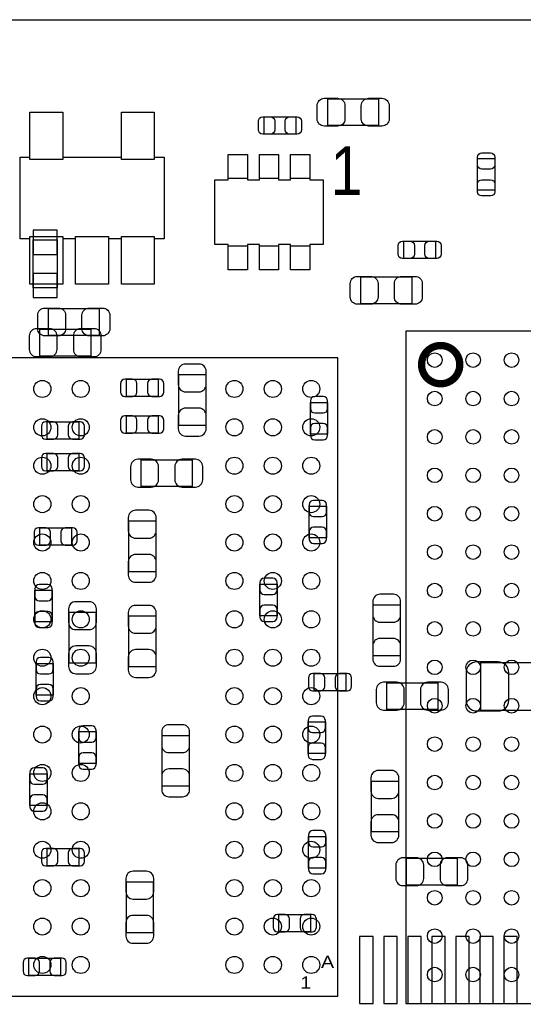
# Model space of a CAD drawing. Extents: x 7.2 to 74.8, y 34 to 67.
# Tile 5 of 7: x 39.7 to 50.1, y 46.5 to 67. Entities that reach past the tile are written whole.
import ezdxf

# ---------------------------------------------------------------- set-up
doc = ezdxf.new("R2010")
doc.units = 0
for name, color, linetype in [('BG_OUTLINE', 3, 'CONTINUOUS'), ('PG_ASSEMBLY_BOTTOM', 140, 'CONTINUOUS'), ('PG_ASSEMBLY_TOP', 140, 'CONTINUOUS'), ('PIN_BOTTOM', 2, 'CONTINUOUS'), ('PIN_TOP', 160, 'CONTINUOUS')]:
    doc.layers.add(name, color=color, linetype=linetype)

msp = doc.modelspace()

# ---------------------------------------------------------------- linework, layer by layer
at = {"layer": 'BG_OUTLINE'}
msp.add_lwpolyline([(74.799952, 55.992776, 0.414214), (72.800972, 53.993796, 0.414214), (74.799952, 51.994816), (74.799952, 33.993836), (23.949152, 33.993836), (23.949152, 37.493956, 0.414214), (23.451312, 37.994336, 0.414214), (22.950932, 37.493956), (22.950932, 33.993836), (7.200392, 33.993836), (7.200392, 51.994816, 0.414214), (9.199372, 53.993796, 0.414214), (7.200392, 55.992776), (7.199884, 66.987928), (74.799952, 66.987928)], format="xyb", close=True, dxfattribs=at)
at = {"layer": 'PG_ASSEMBLY_BOTTOM'}
for points in [[(39.932864, 61.399674), (39.932864, 62.399926), (40.432736, 62.399926), (40.432736, 61.399674)], [(41.13149, 59.980068), (40.071294, 59.980068), (40.071294, 60.539884), (41.13149, 60.539884)], [(41.87444, 59.499246), (42.534332, 59.499246), (42.534332, 59.139074), (41.87444, 59.139074)], [(42.965878, 58.535062), (42.965878, 59.595258), (43.525694, 59.595258), (43.525694, 58.535062)], [(46.064678, 59.015122), (46.064678, 58.35523), (45.704506, 58.35523), (45.704506, 59.015122)], [(42.534332, 58.377074), (41.87444, 58.377074), (41.87444, 58.737246), (42.534332, 58.737246)], [(40.22344, 58.610246), (40.883332, 58.610246), (40.883332, 58.250074), (40.22344, 58.250074)], [(40.22344, 57.949846), (40.883332, 57.949846), (40.883332, 57.589674), (40.22344, 57.589674)], [(43.242484, 57.261252), (42.182288, 57.261252), (42.182288, 57.821068), (43.242484, 57.821068)], [(46.042072, 56.855106), (46.042072, 56.195214), (45.6819, 56.195214), (45.6819, 56.855106)], [(42.484294, 56.547258), (42.484294, 55.487062), (41.924478, 55.487062), (41.924478, 56.547258)], [(40.730932, 56.040274), (40.07104, 56.040274), (40.07104, 56.400446), (40.730932, 56.400446)], [(45.011086, 55.232046), (45.011086, 54.572154), (44.650914, 54.572154), (44.650914, 55.232046)], [(40.327072, 55.102506), (40.327072, 54.442614), (39.9669, 54.442614), (39.9669, 55.102506)], [(47.574708, 54.797198), (47.574708, 53.737002), (47.014892, 53.737002), (47.014892, 54.797198)], [(40.679878, 53.582062), (40.679878, 54.642258), (41.239694, 54.642258), (41.239694, 53.582062)], [(42.484294, 54.566058), (42.484294, 53.505862), (41.924478, 53.505862), (41.924478, 54.566058)], [(39.9923, 52.918614), (39.9923, 53.578506), (40.352472, 53.578506), (40.352472, 52.918614)], [(51.056286, 52.599082), (49.256442, 52.599082), (49.256442, 53.599334), (51.056286, 53.599334)], [(46.443646, 53.007514), (45.783754, 53.007514), (45.783754, 53.367686), (46.443646, 53.367686)], [(48.358298, 52.615592), (47.298102, 52.615592), (47.298102, 53.175408), (48.358298, 53.175408)], [(45.6565, 51.699414), (45.6565, 52.359306), (46.016672, 52.359306), (46.016672, 51.699414)], [(41.241472, 52.156106), (41.241472, 51.496214), (40.8813, 51.496214), (40.8813, 52.156106)], [(42.620692, 51.019202), (42.620692, 52.079398), (43.180508, 52.079398), (43.180508, 51.019202)], [(39.8653, 50.620168), (39.8653, 51.28006), (40.225472, 51.28006), (40.225472, 50.620168)], [(47.536608, 51.126898), (47.536608, 50.066702), (46.976792, 50.066702), (46.976792, 51.126898)], [(45.666914, 49.314354), (45.666914, 49.974246), (46.027086, 49.974246), (46.027086, 49.314354)], [(40.22344, 49.720246), (40.883332, 49.720246), (40.883332, 49.360074), (40.22344, 49.360074)], [(48.764698, 48.957992), (47.704502, 48.957992), (47.704502, 49.517808), (48.764698, 49.517808)], [(42.433494, 49.028858), (42.433494, 47.968662), (41.873678, 47.968662), (41.873678, 49.028858)], [(45.04944, 48.348646), (45.709332, 48.348646), (45.709332, 47.988474), (45.04944, 47.988474)], [(40.502332, 47.074074), (39.84244, 47.074074), (39.84244, 47.434246), (40.502332, 47.434246)]]:
    msp.add_lwpolyline(points, close=True, dxfattribs=at)
at = {"layer": 'PG_ASSEMBLY_TOP'}
for points in [[(46.065694, 64.780668), (46.065694, 65.340484), (47.12589, 65.340484), (47.12589, 64.780668)], [(39.661592, 64.123316), (39.864792, 64.123316), (39.864792, 65.063116), (40.550592, 65.063116), (40.550592, 64.123316), (41.769792, 64.123316), (41.769792, 65.063116), (42.455592, 65.063116), (42.455592, 64.123316), (42.658792, 64.123316), (42.658792, 62.421516), (42.455592, 62.421516), (42.455592, 61.481716), (41.769792, 61.481716), (41.769792, 62.421516), (41.503092, 62.421516), (41.503092, 61.481716), (40.817292, 61.481716), (40.817292, 62.421516), (40.550592, 62.421516), (40.550592, 61.481716), (39.864792, 61.481716), (39.864792, 62.421516), (39.661592, 62.421516)], [(44.741846, 64.60109), (44.741846, 64.961262), (45.401738, 64.961262), (45.401738, 64.60109)], [(45.968158, 62.302898), (45.693076, 62.302898), (45.693076, 61.77788), (45.29328, 61.77788), (45.29328, 62.302898), (45.043344, 62.302898), (45.043344, 61.77788), (44.64304, 61.77788), (44.64304, 62.302898), (44.393104, 62.302898), (44.393104, 61.77788), (43.993308, 61.77788), (43.993308, 62.302898), (43.718226, 62.302898), (43.718226, 63.652654), (43.993308, 63.652654), (43.993308, 64.177672), (44.393104, 64.177672), (44.393104, 63.652654), (44.64304, 63.652654), (44.64304, 64.177672), (45.043344, 64.177672), (45.043344, 63.652654), (45.29328, 63.652654), (45.29328, 64.177672), (45.693076, 64.177672), (45.693076, 63.652654), (45.968158, 63.652654)], [(49.184306, 64.095122), (49.544478, 64.095122), (49.544478, 63.43523), (49.184306, 63.43523)], [(48.310546, 62.371986), (48.310546, 62.011814), (47.650654, 62.011814), (47.650654, 62.371986)], [(46.754288, 61.071252), (46.754288, 61.631068), (47.814484, 61.631068), (47.814484, 61.071252)], [(40.249094, 60.411868), (40.249094, 60.971684), (41.30929, 60.971684), (41.30929, 60.411868)], [(61.694314, 46.496224), (61.694314, 60.496196), (47.694342, 60.496196), (47.694342, 46.496224)]]:
    msp.add_lwpolyline(points, close=True, dxfattribs=at)
at = {"layer": 'PG_ASSEMBLY_TOP', "const_width": 0.1524}
msp.add_lwpolyline([(48.816514, 59.802014, 0.99999), (48.01997, 59.802014, 1.00001), (48.816514, 59.802014)], format="xyb", dxfattribs=at)
at = {"layer": 'PG_ASSEMBLY_TOP'}
msp.add_lwpolyline([(46.273974, 59.946032), (38.773862, 59.946032), (38.773862, 46.646084), (46.273974, 46.646084), (46.273974, 59.946032)], dxfattribs=at)
at = {"layer": 'PIN_BOTTOM'}
for points in [[(39.932737, 62.599951), (39.932737, 62.099825), (40.432863, 62.099825), (40.432863, 62.599951)], [(39.932737, 61.699775), (39.932737, 61.199649), (40.432863, 61.199649), (40.432863, 61.699775)], [(47.010828, 47.8917), (46.731428, 47.8917), (46.731428, 46.4947), (47.010828, 46.4947)], [(47.5107, 47.8917), (47.2313, 47.8917), (47.2313, 46.4947), (47.5107, 46.4947)], [(48.010572, 47.8917), (47.731172, 47.8917), (47.731172, 46.4947), (48.010572, 46.4947)], [(48.510444, 47.8917), (48.231044, 47.8917), (48.231044, 46.4947), (48.510444, 46.4947)], [(49.010316, 47.8917), (48.730916, 47.8917), (48.730916, 46.4947), (49.010316, 46.4947)], [(49.510188, 47.8917), (49.230788, 47.8917), (49.230788, 46.4947), (49.510188, 46.4947)], [(50.01006, 47.8917), (49.73066, 47.8917), (49.73066, 46.4947), (50.01006, 46.4947)]]:
    msp.add_lwpolyline(points, close=True, dxfattribs=at)
for points in [[(40.001444, 59.969908), (40.281352, 59.969908, 0.414846), (40.431466, 60.120022), (40.431466, 60.39993, 0.414846), (40.281352, 60.550044), (40.001444, 60.550044, 0.414846), (39.85133, 60.39993), (39.85133, 60.120022, 0.414846)], [(41.20134, 60.550044), (40.921432, 60.550044, 0.414846), (40.771318, 60.39993), (40.771318, 60.120022, 0.414846), (40.921432, 59.969908), (41.20134, 59.969908, 0.414846), (41.351454, 60.120022), (41.351454, 60.39993, 0.414846)], [(42.955718, 59.665108), (42.955718, 59.3852, 0.414846), (43.105832, 59.235086), (43.38574, 59.235086, 0.414846), (43.535854, 59.3852), (43.535854, 59.665108, 0.414846), (43.38574, 59.815222), (43.105832, 59.815222, 0.414846)], [(41.844468, 59.139074), (42.004488, 59.139074, 0.413587), (42.094404, 59.229244), (42.094404, 59.409076, 0.413587), (42.004488, 59.499246), (41.844468, 59.499246, 0.413587), (41.754552, 59.409076), (41.754552, 59.229244, 0.413587)], [(42.564304, 59.499246), (42.404284, 59.499246, 0.413587), (42.314368, 59.409076), (42.314368, 59.229244, 0.413587), (42.404284, 59.139074), (42.564304, 59.139074, 0.413587), (42.65422, 59.229244), (42.65422, 59.409076, 0.413587)], [(45.704506, 59.045094), (45.704506, 58.885074, 0.413587), (45.794676, 58.795158), (45.974508, 58.795158, 0.413587), (46.064678, 58.885074), (46.064678, 59.045094, 0.413587), (45.974508, 59.13501), (45.794676, 59.13501, 0.413587)], [(43.535854, 58.465212), (43.535854, 58.74512, 0.414846), (43.38574, 58.895234), (43.105832, 58.895234, 0.414846), (42.955718, 58.74512), (42.955718, 58.465212, 0.414846), (43.105832, 58.315098), (43.38574, 58.315098, 0.414846)], [(41.844468, 58.377074), (42.004488, 58.377074, 0.413587), (42.094404, 58.467244), (42.094404, 58.647076, 0.413587), (42.004488, 58.737246), (41.844468, 58.737246, 0.413587), (41.754552, 58.647076), (41.754552, 58.467244, 0.413587)], [(42.564304, 58.737246), (42.404284, 58.737246, 0.413587), (42.314368, 58.647076), (42.314368, 58.467244, 0.413587), (42.404284, 58.377074), (42.564304, 58.377074, 0.413587), (42.65422, 58.467244), (42.65422, 58.647076, 0.413587)], [(40.193468, 58.250074), (40.353488, 58.250074, 0.413587), (40.443404, 58.340244), (40.443404, 58.520076, 0.413587), (40.353488, 58.610246), (40.193468, 58.610246, 0.413587), (40.103552, 58.520076), (40.103552, 58.340244, 0.413587)], [(40.913304, 58.610246), (40.753284, 58.610246, 0.413587), (40.663368, 58.520076), (40.663368, 58.340244, 0.413587), (40.753284, 58.250074), (40.913304, 58.250074, 0.413587), (41.00322, 58.340244), (41.00322, 58.520076, 0.413587)], [(46.064678, 58.325258), (46.064678, 58.485278, 0.413587), (45.974508, 58.575194), (45.794676, 58.575194, 0.413587), (45.704506, 58.485278), (45.704506, 58.325258, 0.413587), (45.794676, 58.235342), (45.974508, 58.235342, 0.413587)], [(40.193468, 57.589674), (40.353488, 57.589674, 0.413587), (40.443404, 57.679844), (40.443404, 57.859676, 0.413587), (40.353488, 57.949846), (40.193468, 57.949846, 0.413587), (40.103552, 57.859676), (40.103552, 57.679844, 0.413587)], [(40.913304, 57.949846), (40.753284, 57.949846, 0.413587), (40.663368, 57.859676), (40.663368, 57.679844, 0.413587), (40.753284, 57.589674), (40.913304, 57.589674, 0.413587), (41.00322, 57.679844), (41.00322, 57.859676, 0.413587)], [(42.112438, 57.251092), (42.392346, 57.251092, 0.414846), (42.54246, 57.401206), (42.54246, 57.681114, 0.414846), (42.392346, 57.831228), (42.112438, 57.831228, 0.414846), (41.962324, 57.681114), (41.962324, 57.401206, 0.414846)], [(43.312334, 57.831228), (43.032426, 57.831228, 0.414846), (42.882312, 57.681114), (42.882312, 57.401206, 0.414846), (43.032426, 57.251092), (43.312334, 57.251092, 0.414846), (43.462448, 57.401206), (43.462448, 57.681114, 0.414846)], [(45.6819, 56.885078), (45.6819, 56.725058, 0.413587), (45.77207, 56.635142), (45.951902, 56.635142, 0.413587), (46.042072, 56.725058), (46.042072, 56.885078, 0.413587), (45.951902, 56.974994), (45.77207, 56.974994, 0.413587)], [(41.914318, 56.617108), (41.914318, 56.3372, 0.414846), (42.064432, 56.187086), (42.34434, 56.187086, 0.414846), (42.494454, 56.3372), (42.494454, 56.617108, 0.414846), (42.34434, 56.767222), (42.064432, 56.767222, 0.414846)], [(46.042072, 56.165242), (46.042072, 56.325262, 0.413587), (45.951902, 56.415178), (45.77207, 56.415178, 0.413587), (45.6819, 56.325262), (45.6819, 56.165242, 0.413587), (45.77207, 56.075326), (45.951902, 56.075326, 0.413587)], [(40.041068, 56.040274), (40.201088, 56.040274, 0.413587), (40.291004, 56.130444), (40.291004, 56.310276, 0.413587), (40.201088, 56.400446), (40.041068, 56.400446, 0.413587), (39.951152, 56.310276), (39.951152, 56.130444, 0.413587)], [(40.760904, 56.400446), (40.600884, 56.400446, 0.413587), (40.510968, 56.310276), (40.510968, 56.130444, 0.413587), (40.600884, 56.040274), (40.760904, 56.040274, 0.413587), (40.85082, 56.130444), (40.85082, 56.310276, 0.413587)], [(42.494454, 55.417212), (42.494454, 55.69712, 0.414846), (42.34434, 55.847234), (42.064432, 55.847234, 0.414846), (41.914318, 55.69712), (41.914318, 55.417212, 0.414846), (42.064432, 55.267098), (42.34434, 55.267098, 0.414846)], [(39.9669, 55.132478), (39.9669, 54.972458, 0.413587), (40.05707, 54.882542), (40.236902, 54.882542, 0.413587), (40.327072, 54.972458), (40.327072, 55.132478, 0.413587), (40.236902, 55.222394), (40.05707, 55.222394, 0.413587)], [(44.650914, 55.262018), (44.650914, 55.101998, 0.413587), (44.741084, 55.012082), (44.920916, 55.012082, 0.413587), (45.011086, 55.101998), (45.011086, 55.262018, 0.413587), (44.920916, 55.351934), (44.741084, 55.351934, 0.413587)], [(47.004732, 54.867048), (47.004732, 54.58714, 0.414846), (47.154846, 54.437026), (47.434754, 54.437026, 0.414846), (47.584868, 54.58714), (47.584868, 54.867048, 0.414846), (47.434754, 55.017162), (47.154846, 55.017162, 0.414846)], [(40.669718, 54.712108), (40.669718, 54.4322, 0.414846), (40.819832, 54.282086), (41.09974, 54.282086, 0.414846), (41.249854, 54.4322), (41.249854, 54.712108, 0.414846), (41.09974, 54.862222), (40.819832, 54.862222, 0.414846)], [(41.914318, 54.635908), (41.914318, 54.356, 0.414846), (42.064432, 54.205886), (42.34434, 54.205886, 0.414846), (42.494454, 54.356), (42.494454, 54.635908, 0.414846), (42.34434, 54.786022), (42.064432, 54.786022, 0.414846)], [(45.011086, 54.542182), (45.011086, 54.702202, 0.413587), (44.920916, 54.792118), (44.741084, 54.792118, 0.413587), (44.650914, 54.702202), (44.650914, 54.542182, 0.413587), (44.741084, 54.452266), (44.920916, 54.452266, 0.413587)], [(40.327072, 54.412642), (40.327072, 54.572662, 0.413587), (40.236902, 54.662578), (40.05707, 54.662578, 0.413587), (39.9669, 54.572662), (39.9669, 54.412642, 0.413587), (40.05707, 54.322726), (40.236902, 54.322726, 0.413587)], [(47.584868, 53.667152), (47.584868, 53.94706, 0.414846), (47.434754, 54.097174), (47.154846, 54.097174, 0.414846), (47.004732, 53.94706), (47.004732, 53.667152, 0.414846), (47.154846, 53.517038), (47.434754, 53.517038, 0.414846)], [(41.249854, 53.512212), (41.249854, 53.79212, 0.414846), (41.09974, 53.942234), (40.819832, 53.942234, 0.414846), (40.669718, 53.79212), (40.669718, 53.512212, 0.414846), (40.819832, 53.362098), (41.09974, 53.362098, 0.414846)], [(42.494454, 53.436012), (42.494454, 53.71592, 0.414846), (42.34434, 53.866034), (42.064432, 53.866034, 0.414846), (41.914318, 53.71592), (41.914318, 53.436012, 0.414846), (42.064432, 53.285898), (42.34434, 53.285898, 0.414846)], [(39.9923, 53.608478), (39.9923, 53.448458, 0.413587), (40.08247, 53.358542), (40.262302, 53.358542, 0.413587), (40.352472, 53.448458), (40.352472, 53.608478, 0.413587), (40.262302, 53.698394), (40.08247, 53.698394, 0.413587)], [(49.166272, 52.589176), (49.61636, 52.589176, 0.414414), (49.836324, 52.80914), (49.836324, 53.389276, 0.414414), (49.61636, 53.60924), (49.166272, 53.60924, 0.414414), (48.946308, 53.389276), (48.946308, 52.80914, 0.414414)], [(45.753782, 53.007514), (45.913802, 53.007514, 0.413587), (46.003718, 53.097684), (46.003718, 53.277516, 0.413587), (45.913802, 53.367686), (45.753782, 53.367686, 0.413587), (45.663866, 53.277516), (45.663866, 53.097684, 0.413587)], [(46.473618, 53.367686), (46.313598, 53.367686, 0.413587), (46.223682, 53.277516), (46.223682, 53.097684, 0.413587), (46.313598, 53.007514), (46.473618, 53.007514, 0.413587), (46.563534, 53.097684), (46.563534, 53.277516, 0.413587)], [(40.352472, 52.888642), (40.352472, 53.048662, 0.413587), (40.262302, 53.138578), (40.08247, 53.138578, 0.413587), (39.9923, 53.048662), (39.9923, 52.888642, 0.413587), (40.08247, 52.798726), (40.262302, 52.798726, 0.413587)], [(47.228252, 52.605432), (47.50816, 52.605432, 0.414846), (47.658274, 52.755546), (47.658274, 53.035454, 0.414846), (47.50816, 53.185568), (47.228252, 53.185568, 0.414846), (47.078138, 53.035454), (47.078138, 52.755546, 0.414846)], [(48.428148, 53.185568), (48.14824, 53.185568, 0.414846), (47.998126, 53.035454), (47.998126, 52.755546, 0.414846), (48.14824, 52.605432), (48.428148, 52.605432, 0.414846), (48.578262, 52.755546), (48.578262, 53.035454, 0.414846)], [(45.6565, 52.389278), (45.6565, 52.229258, 0.413587), (45.74667, 52.139342), (45.926502, 52.139342, 0.413587), (46.016672, 52.229258), (46.016672, 52.389278, 0.413587), (45.926502, 52.479194), (45.74667, 52.479194, 0.413587)], [(40.8813, 52.186078), (40.8813, 52.026058, 0.413587), (40.97147, 51.936142), (41.151302, 51.936142, 0.413587), (41.241472, 52.026058), (41.241472, 52.186078, 0.413587), (41.151302, 52.275994), (40.97147, 52.275994, 0.413587)], [(42.610532, 52.149248), (42.610532, 51.86934, 0.414846), (42.760646, 51.719226), (43.040554, 51.719226, 0.414846), (43.190668, 51.86934), (43.190668, 52.149248, 0.414846), (43.040554, 52.299362), (42.760646, 52.299362, 0.414846)], [(46.016672, 51.669442), (46.016672, 51.829462, 0.413587), (45.926502, 51.919378), (45.74667, 51.919378, 0.413587), (45.6565, 51.829462), (45.6565, 51.669442, 0.413587), (45.74667, 51.579526), (45.926502, 51.579526, 0.413587)], [(41.241472, 51.466242), (41.241472, 51.626262, 0.413587), (41.151302, 51.716178), (40.97147, 51.716178, 0.413587), (40.8813, 51.626262), (40.8813, 51.466242, 0.413587), (40.97147, 51.376326), (41.151302, 51.376326, 0.413587)], [(39.8653, 51.310032), (39.8653, 51.150012, 0.413587), (39.95547, 51.060096), (40.135302, 51.060096, 0.413587), (40.225472, 51.150012), (40.225472, 51.310032, 0.413587), (40.135302, 51.399948), (39.95547, 51.399948, 0.413587)], [(43.190668, 50.949352), (43.190668, 51.22926, 0.414846), (43.040554, 51.379374), (42.760646, 51.379374, 0.414846), (42.610532, 51.22926), (42.610532, 50.949352, 0.414846), (42.760646, 50.799238), (43.040554, 50.799238, 0.414846)], [(46.966632, 51.196748), (46.966632, 50.91684, 0.414846), (47.116746, 50.766726), (47.396654, 50.766726, 0.414846), (47.546768, 50.91684), (47.546768, 51.196748, 0.414846), (47.396654, 51.346862), (47.116746, 51.346862, 0.414846)], [(40.225472, 50.590196), (40.225472, 50.750216, 0.413587), (40.135302, 50.840132), (39.95547, 50.840132, 0.413587), (39.8653, 50.750216), (39.8653, 50.590196, 0.413587), (39.95547, 50.50028), (40.135302, 50.50028, 0.413587)], [(47.546768, 49.996852), (47.546768, 50.27676, 0.414846), (47.396654, 50.426874), (47.116746, 50.426874, 0.414846), (46.966632, 50.27676), (46.966632, 49.996852, 0.414846), (47.116746, 49.846738), (47.396654, 49.846738, 0.414846)], [(45.666914, 50.004218), (45.666914, 49.844198, 0.413587), (45.757084, 49.754282), (45.936916, 49.754282, 0.413587), (46.027086, 49.844198), (46.027086, 50.004218, 0.413587), (45.936916, 50.094134), (45.757084, 50.094134, 0.413587)], [(40.193468, 49.360074), (40.353488, 49.360074, 0.413587), (40.443404, 49.450244), (40.443404, 49.630076, 0.413587), (40.353488, 49.720246), (40.193468, 49.720246, 0.413587), (40.103552, 49.630076), (40.103552, 49.450244, 0.413587)], [(40.913304, 49.720246), (40.753284, 49.720246, 0.413587), (40.663368, 49.630076), (40.663368, 49.450244, 0.413587), (40.753284, 49.360074), (40.913304, 49.360074, 0.413587), (41.00322, 49.450244), (41.00322, 49.630076, 0.413587)], [(46.027086, 49.284382), (46.027086, 49.444402, 0.413587), (45.936916, 49.534318), (45.757084, 49.534318, 0.413587), (45.666914, 49.444402), (45.666914, 49.284382, 0.413587), (45.757084, 49.194466), (45.936916, 49.194466, 0.413587)], [(47.634652, 48.947832), (47.91456, 48.947832, 0.414846), (48.064674, 49.097946), (48.064674, 49.377854, 0.414846), (47.91456, 49.527968), (47.634652, 49.527968, 0.414846), (47.484538, 49.377854), (47.484538, 49.097946, 0.414846)], [(48.834548, 49.527968), (48.55464, 49.527968, 0.414846), (48.404526, 49.377854), (48.404526, 49.097946, 0.414846), (48.55464, 48.947832), (48.834548, 48.947832, 0.414846), (48.984662, 49.097946), (48.984662, 49.377854, 0.414846)], [(41.863518, 49.098708), (41.863518, 48.8188, 0.414846), (42.013632, 48.668686), (42.29354, 48.668686, 0.414846), (42.443654, 48.8188), (42.443654, 49.098708, 0.414846), (42.29354, 49.248822), (42.013632, 49.248822, 0.414846)], [(42.443654, 47.898812), (42.443654, 48.17872, 0.414846), (42.29354, 48.328834), (42.013632, 48.328834, 0.414846), (41.863518, 48.17872), (41.863518, 47.898812, 0.414846), (42.013632, 47.748698), (42.29354, 47.748698, 0.414846)], [(45.019468, 47.988474), (45.179488, 47.988474, 0.413587), (45.269404, 48.078644), (45.269404, 48.258476, 0.413587), (45.179488, 48.348646), (45.019468, 48.348646, 0.413587), (44.929552, 48.258476), (44.929552, 48.078644, 0.413587)], [(45.739304, 48.348646), (45.579284, 48.348646, 0.413587), (45.489368, 48.258476), (45.489368, 48.078644, 0.413587), (45.579284, 47.988474), (45.739304, 47.988474, 0.413587), (45.82922, 48.078644), (45.82922, 48.258476, 0.413587)], [(39.812468, 47.074074), (39.972488, 47.074074, 0.413587), (40.062404, 47.164244), (40.062404, 47.344076, 0.413587), (39.972488, 47.434246), (39.812468, 47.434246, 0.413587), (39.722552, 47.344076), (39.722552, 47.164244, 0.413587)], [(40.532304, 47.434246), (40.372284, 47.434246, 0.413587), (40.282368, 47.344076), (40.282368, 47.164244, 0.413587), (40.372284, 47.074074), (40.532304, 47.074074, 0.413587), (40.62222, 47.164244), (40.62222, 47.344076, 0.413587)]]:
    msp.add_lwpolyline(points, format="xyb", close=True, dxfattribs=at)
at = {"layer": 'PIN_TOP'}
for points in [[(45.995844, 65.350644), (46.275752, 65.350644, -0.414846), (46.425866, 65.20053), (46.425866, 64.920622, -0.414846), (46.275752, 64.770508), (45.995844, 64.770508, -0.414846), (45.84573, 64.920622), (45.84573, 65.20053, -0.414846)], [(47.19574, 64.770508), (46.915832, 64.770508, -0.414846), (46.765718, 64.920622), (46.765718, 65.20053, -0.414846), (46.915832, 65.350644), (47.19574, 65.350644, -0.414846), (47.345854, 65.20053), (47.345854, 64.920622, -0.414846)], [(44.711874, 64.961262), (44.871894, 64.961262, -0.413587), (44.96181, 64.871092), (44.96181, 64.69126, -0.413587), (44.871894, 64.60109), (44.711874, 64.60109, -0.413587), (44.621958, 64.69126), (44.621958, 64.871092, -0.413587)], [(45.43171, 64.60109), (45.27169, 64.60109, -0.413587), (45.181774, 64.69126), (45.181774, 64.871092, -0.413587), (45.27169, 64.961262), (45.43171, 64.961262, -0.413587), (45.521626, 64.871092), (45.521626, 64.69126, -0.413587)], [(49.544478, 64.125094), (49.544478, 63.965074, -0.413587), (49.454308, 63.875158), (49.274476, 63.875158, -0.413587), (49.184306, 63.965074), (49.184306, 64.125094, -0.413587), (49.274476, 64.21501), (49.454308, 64.21501, -0.413587)], [(49.184306, 63.405258), (49.184306, 63.565278, -0.413587), (49.274476, 63.655194), (49.454308, 63.655194, -0.413587), (49.544478, 63.565278), (49.544478, 63.405258, -0.413587), (49.454308, 63.315342), (49.274476, 63.315342, -0.413587)], [(47.620682, 62.371986), (47.780702, 62.371986, -0.413587), (47.870618, 62.281816), (47.870618, 62.101984, -0.413587), (47.780702, 62.011814), (47.620682, 62.011814, -0.413587), (47.530766, 62.101984), (47.530766, 62.281816, -0.413587)], [(48.340518, 62.011814), (48.180498, 62.011814, -0.413587), (48.090582, 62.101984), (48.090582, 62.281816, -0.413587), (48.180498, 62.371986), (48.340518, 62.371986, -0.413587), (48.430434, 62.281816), (48.430434, 62.101984, -0.413587)], [(46.684438, 61.641228), (46.964346, 61.641228, -0.414846), (47.11446, 61.491114), (47.11446, 61.211206, -0.414846), (46.964346, 61.061092), (46.684438, 61.061092, -0.414846), (46.534324, 61.211206), (46.534324, 61.491114, -0.414846)], [(47.884334, 61.061092), (47.604426, 61.061092, -0.414846), (47.454312, 61.211206), (47.454312, 61.491114, -0.414846), (47.604426, 61.641228), (47.884334, 61.641228, -0.414846), (48.034448, 61.491114), (48.034448, 61.211206, -0.414846)], [(40.179244, 60.981844), (40.459152, 60.981844, -0.414846), (40.609266, 60.83173), (40.609266, 60.551822, -0.414846), (40.459152, 60.401708), (40.179244, 60.401708, -0.414846), (40.02913, 60.551822), (40.02913, 60.83173, -0.414846)], [(41.37914, 60.401708), (41.099232, 60.401708, -0.414846), (40.949118, 60.551822), (40.949118, 60.83173, -0.414846), (41.099232, 60.981844), (41.37914, 60.981844, -0.414846), (41.529254, 60.83173), (41.529254, 60.551822, -0.414846)]]:
    msp.add_lwpolyline(points, format="xyb", close=True, dxfattribs=at)
for points in [[(40.550592, 64.072516), (39.864792, 64.072516), (39.864792, 65.063116), (40.550592, 65.063116)], [(42.455592, 64.072516), (41.769792, 64.072516), (41.769792, 65.063116), (42.455592, 65.063116)], [(44.393231, 64.177799), (44.393231, 63.677673), (43.993181, 63.677673), (43.993181, 64.177799)], [(45.043217, 64.177799), (45.043217, 63.677673), (44.643167, 63.677673), (44.643167, 64.177799)], [(45.693203, 64.177799), (45.693203, 63.677673), (45.293153, 63.677673), (45.293153, 64.177799)], [(40.550592, 61.481716), (39.864792, 61.481716), (39.864792, 62.472316), (40.550592, 62.472316)], [(41.503092, 61.481716), (40.817292, 61.481716), (40.817292, 62.472316), (41.503092, 62.472316)], [(42.455592, 61.481716), (41.769792, 61.481716), (41.769792, 62.472316), (42.455592, 62.472316)], [(44.393231, 62.277879), (44.393231, 61.777753), (43.993181, 61.777753), (43.993181, 62.277879)], [(45.043217, 62.277879), (45.043217, 61.777753), (44.643167, 61.777753), (44.643167, 62.277879)], [(45.693203, 62.277879), (45.693203, 61.777753), (45.293153, 61.777753), (45.293153, 62.277879)]]:
    msp.add_lwpolyline(points, close=True, dxfattribs=at)
for centre, radius in [((48.29429, 59.896248), 0.1524), ((49.09439, 59.896248), 0.1524), ((49.894236, 59.896248), 0.1524), ((40.123872, 59.296046), 0.1778), ((40.923972, 59.296046), 0.1778), ((44.123864, 59.296046), 0.1778), ((44.923964, 59.296046), 0.1778), ((45.72381, 59.296046), 0.1778), ((48.29429, 59.096148), 0.1524), ((49.09439, 59.096148), 0.1524), ((49.894236, 59.096148), 0.1524), ((40.123872, 58.495946), 0.1778), ((40.923972, 58.495946), 0.1778), ((44.123864, 58.495946), 0.1778), ((44.923964, 58.495946), 0.1778), ((45.72381, 58.495946), 0.1778), ((48.29429, 58.296302), 0.1524), ((49.09439, 58.296302), 0.1524), ((49.894236, 58.296302), 0.1524), ((40.123872, 57.6961), 0.1778), ((40.923972, 57.6961), 0.1778), ((44.123864, 57.6961), 0.1778), ((44.923964, 57.6961), 0.1778), ((45.72381, 57.6961), 0.1778), ((48.29429, 57.496202), 0.1524), ((49.09439, 57.496202), 0.1524), ((49.894236, 57.496202), 0.1524), ((40.123872, 56.896), 0.1778), ((40.923972, 56.896), 0.1778), ((44.123864, 56.896), 0.1778), ((44.923964, 56.896), 0.1778), ((45.72381, 56.896), 0.1778), ((48.29429, 56.696102), 0.1524), ((49.09439, 56.696102), 0.1524), ((49.894236, 56.696102), 0.1524), ((40.123872, 56.096154), 0.1778), ((40.923972, 56.096154), 0.1778), ((44.123864, 56.096154), 0.1778), ((44.923964, 56.096154), 0.1778), ((45.72381, 56.096154), 0.1778), ((48.29429, 55.896256), 0.1524), ((49.09439, 55.896256), 0.1524), ((49.894236, 55.896256), 0.1524), ((40.123872, 55.296054), 0.1778), ((40.923972, 55.296054), 0.1778), ((44.123864, 55.296054), 0.1778), ((44.923964, 55.296054), 0.1778), ((45.72381, 55.296054), 0.1778), ((48.29429, 55.096156), 0.1524), ((49.09439, 55.096156), 0.1524), ((49.894236, 55.096156), 0.1524), ((40.123872, 54.495954), 0.1778), ((40.923972, 54.495954), 0.1778), ((44.123864, 54.495954), 0.1778), ((44.923964, 54.495954), 0.1778), ((45.72381, 54.495954), 0.1778), ((48.29429, 54.29631), 0.1524), ((49.09439, 54.29631), 0.1524), ((49.894236, 54.29631), 0.1524), ((40.123872, 53.696108), 0.1778), ((40.923972, 53.696108), 0.1778), ((44.123864, 53.696108), 0.1778), ((44.923964, 53.696108), 0.1778), ((45.72381, 53.696108), 0.1778), ((48.29429, 53.49621), 0.1524), ((49.09439, 53.49621), 0.1524), ((49.894236, 53.49621), 0.1524), ((40.123872, 52.896008), 0.1778), ((40.923972, 52.896008), 0.1778), ((44.123864, 52.896008), 0.1778), ((44.923964, 52.896008), 0.1778), ((45.72381, 52.896008), 0.1778), ((48.29429, 52.69611), 0.1524), ((49.09439, 52.69611), 0.1524), ((49.894236, 52.69611), 0.1524), ((40.123872, 52.096162), 0.1778), ((40.923972, 52.096162), 0.1778), ((44.123864, 52.096162), 0.1778), ((44.923964, 52.096162), 0.1778), ((45.72381, 52.096162), 0.1778), ((48.29429, 51.896264), 0.1524), ((49.09439, 51.896264), 0.1524), ((49.894236, 51.896264), 0.1524), ((40.123872, 51.296062), 0.1778), ((40.923972, 51.296062), 0.1778), ((44.123864, 51.296062), 0.1778), ((44.923964, 51.296062), 0.1778), ((45.72381, 51.296062), 0.1778), ((48.29429, 51.096164), 0.1524), ((49.09439, 51.096164), 0.1524), ((49.894236, 51.096164), 0.1524), ((40.123872, 50.495962), 0.1778), ((40.923972, 50.495962), 0.1778), ((44.123864, 50.495962), 0.1778), ((44.923964, 50.495962), 0.1778), ((45.72381, 50.495962), 0.1778), ((48.29429, 50.296318), 0.1524), ((49.09439, 50.296318), 0.1524), ((49.894236, 50.296318), 0.1524), ((40.123872, 49.696116), 0.1778), ((40.923972, 49.696116), 0.1778), ((44.123864, 49.696116), 0.1778), ((44.923964, 49.696116), 0.1778), ((45.72381, 49.696116), 0.1778), ((48.29429, 49.496218), 0.1524), ((49.09439, 49.496218), 0.1524), ((49.894236, 49.496218), 0.1524), ((40.123872, 48.896016), 0.1778), ((40.923972, 48.896016), 0.1778), ((44.123864, 48.896016), 0.1778), ((44.923964, 48.896016), 0.1778), ((45.72381, 48.896016), 0.1778), ((48.29429, 48.696118), 0.1524), ((49.09439, 48.696118), 0.1524), ((49.894236, 48.696118), 0.1524), ((40.123872, 48.09617), 0.1778), ((40.923972, 48.09617), 0.1778), ((44.123864, 48.09617), 0.1778), ((44.923964, 48.09617), 0.1778), ((45.72381, 48.09617), 0.1778), ((48.29429, 47.896272), 0.1524), ((49.09439, 47.896272), 0.1524), ((49.894236, 47.896272), 0.1524), ((40.123872, 47.29607), 0.1778), ((40.923972, 47.29607), 0.1778), ((44.123864, 47.29607), 0.1778), ((44.923964, 47.29607), 0.1778), ((45.72381, 47.29607), 0.1778), ((48.29429, 47.096172), 0.1524), ((49.09439, 47.096172), 0.1524), ((49.894236, 47.096172), 0.1524)]:
    msp.add_circle(centre, radius, dxfattribs=at)

# ---------------------------------------------------------------- texts
at = {"layer": 'PG_ASSEMBLY_TOP'}
for s, height, width, p in [('1', 1.016, 0.875, (46.125892, 63.333376)), ('A', 0.254, 1.2, (45.927518, 47.234094)), ('1', 0.254, 1.2, (45.495718, 46.802294))]:
    msp.add_text(s, height=height, dxfattribs=dict(at, width=width)).set_placement(p)

doc.saveas('drawing.dxf')
